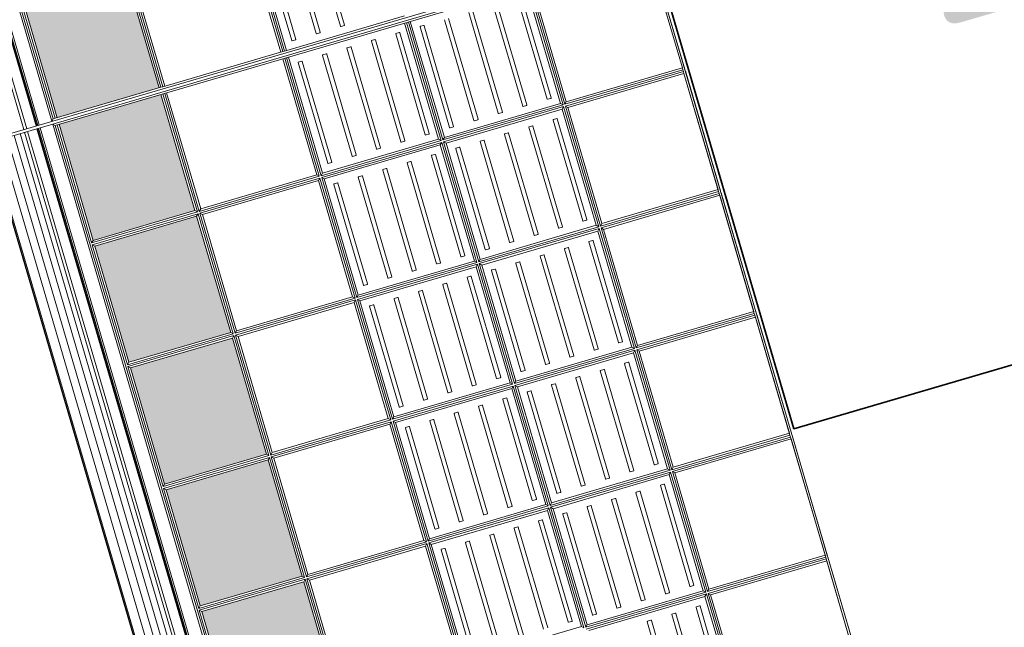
# Model space of a CAD drawing. Header units: metres. Extents: x 228628 to 230733, y 593242 to 595543.
# Tile 64 of 71: x 229975.75 to 229978.07, y 594255.35 to 594256.79. Entities that reach past the tile are written whole.
import ezdxf
from ezdxf.enums import TextEntityAlignment as Align

# ---------------------------------------------------------------- set-up
doc = ezdxf.new("R2010")
doc.units = ezdxf.units.M
doc.layers.add('N-WE-BC-BETONVORM-G', color=50, linetype='Continuous', lineweight=25)
doc.layers.add('N-WE-VH-VERHARDING_ASFALT-G', color=210, linetype='Continuous', lineweight=35)
doc.styles.add('NLCS-ISO', font='NLCS-ISO.ttf')
pattern_1 = [(0, (-55166.677, -44255.552), (7.9375, 15.875), [0, -15.875])]

# ---------------------------------------------------------------- blocks, each defined once
blk = doc.blocks.new('_BLOCK_LEIDON_GX-18_MIDDENELEMENT_MARKERINGSTEGEL_300x60')
at = {"lineweight": 5}
h = blk.add_hatch(dxfattribs=at)
h.set_pattern_fill('DOTS', color=256, scale=10, style=0)
h.set_pattern_definition(pattern_1)
h.paths.add_polyline_path([(-907, 421.7), (-1193, 421.7), (-1193, 170.7), (-907, 170.7)])
h.paths.add_polyline_path([(-307, 170.7), (-307, 421.7), (-593, 421.7), (-593, 170.7)])
h.paths.add_polyline_path([(293, 170.7), (293, 421.7), (7, 421.7), (7, 170.7)])
h.paths.add_polyline_path([(893, 170.7), (893, 421.7), (607, 421.7), (607, 170.7)])
h.paths.add_polyline_path([(1207, 170.7), (1493, 170.7), (1493, 421.7), (1207, 421.7)])
for p, q in [((1497.8, 1626.5), (1497.8, 0)), ((1493, 1026.5), (1493, 731)), ((1473.9, 884.2), (1225.9, 884.2)), ((1473.9, 884.2), (1225.9, 884.2)), ((1225.9, 874.2), (1473.9, 874.2)), ((1225.9, 874.2), (1473.9, 874.2)), ((1474.9, 875.2), (1474.9, 883.2)), ((1474.9, 875.2), (1474.9, 883.2)), ((1473.9, 824.2), (1225.9, 824.2)), ((1473.9, 824.2), (1225.9, 824.2)), ((1474.9, 815.2), (1474.9, 823.2)), ((1474.9, 815.2), (1474.9, 823.2)), ((1225.9, 814.2), (1473.9, 814.2)), ((1225.9, 814.2), (1473.9, 814.2)), ((1473.9, 764.2), (1225.9, 764.2)), ((1473.9, 764.2), (1225.9, 764.2)), ((1225.9, 754.2), (1473.9, 754.2)), ((1225.9, 754.2), (1473.9, 754.2)), ((1474.9, 755.2), (1474.9, 763.2)), ((1474.9, 755.2), (1474.9, 763.2)), ((1493, 731), (1202.2, 731)), ((1493, 726.5), (1202.2, 726.5)), ((1493, 735.7), (1207, 735.7)), ((1493, 721.7), (1207, 721.7)), ((1493, 731), (1493, 726.5)), ((1493, 726.5), (1493, 431)), ((1493, 431), (1202.2, 431)), ((1493, 426.5), (1202.2, 426.5)), ((1493, 435.7), (1207, 435.7)), ((1493, 421.7), (1207, 421.7)), ((1493, 426.5), (1493, 431)), ((1493, 426.5), (1493, 165.9)), ((1493, 165.9), (1202.2, 165.9)), ((1493, 170.7), (1207, 170.7)), ((1493, 161.4), (1493, 165.9)), ((1497.8, 156.7), (-1497.8, 156.7)), ((1493, 161.4), (-1493, 161.4)), ((1493, 161.4), (1497.8, 156.7)), ((1497.8, 125.5), (-1497.8, 125.5))]:
    blk.add_line(p, q, dxfattribs=at)
at = {"color": 254, "lineweight": 5}
for p, q in [((1497.8, 121.5), (-1497.8, 121.5)), ((1497.8, 119.1), (-1497.8, 119.1)), ((1497.8, 117.6), (-1497.8, 117.6)), ((1497.8, 94.5), (-1497.8, 94.5)), ((1497.8, 87.4), (-1497.8, 87.4))]:
    blk.add_line(p, q, dxfattribs=at)
at = {"lineweight": 5}
for centre, start, end in [((1473.9, 883.2), 0, 90), ((1473.9, 875.2), 270, 0), ((1473.9, 823.2), 0, 90), ((1473.9, 815.2), 270, 0), ((1473.9, 763.2), 0, 90), ((1473.9, 755.2), 270, 0)]:
    blk.add_arc(centre, 1, start, end, dxfattribs=at)
blk = doc.blocks.new('_BLOCK_LEICON_GX-18_MIDDENELEMENT_300x60')
at = {"lineweight": 5}
h = blk.add_hatch(color=7, dxfattribs=at)
h.paths.add_polyline_path([(-1207, 421.7), (-1493, 421.7), (-1493, 170.7), (-1207, 170.7)])
h.paths.add_polyline_path([(-893, 421.7), (-893, 170.7), (-607, 170.7), (-607, 421.7)])
h.paths.add_polyline_path([(-7, 421.7), (-293, 421.7), (-293, 170.7), (-7, 170.7)])
h.paths.add_polyline_path([(593, 170.7), (593, 421.7), (307, 421.7), (307, 170.7)])
h.paths.add_polyline_path([(907, 170.7), (1193, 170.7), (1193, 421.7), (907, 421.7)])
h = blk.add_hatch(dxfattribs=at)
h.set_pattern_fill('DOTS', color=256, scale=10, style=0)
h.set_pattern_definition([(0, (-55466.677, -44255.552), (7.9375, 15.875), [0, -15.875])])
h.paths.add_polyline_path([(-1207, 421.7), (-1493, 421.7), (-1493, 170.7), (-1207, 170.7)])
h.paths.add_polyline_path([(-607, 170.7), (-607, 421.7), (-893, 421.7), (-893, 170.7)])
h.paths.add_polyline_path([(-7, 170.7), (-7, 421.7), (-293, 421.7), (-293, 170.7)])
h.paths.add_polyline_path([(593, 170.7), (593, 421.7), (307, 421.7), (307, 170.7)])
h.paths.add_polyline_path([(907, 170.7), (1193, 170.7), (1193, 421.7), (907, 421.7)])
h = blk.add_hatch(dxfattribs=at)
h.set_pattern_fill('DOTS', color=256, scale=10, style=0)
h.set_pattern_definition(pattern_1)
h.paths.add_polyline_path([(-907, 421.7), (-1193, 421.7), (-1193, 170.7), (-907, 170.7)])
h.paths.add_polyline_path([(-307, 170.7), (-307, 421.7), (-593, 421.7), (-593, 170.7)])
h.paths.add_polyline_path([(293, 170.7), (293, 421.7), (7, 421.7), (7, 170.7)])
h.paths.add_polyline_path([(893, 170.7), (893, 421.7), (607, 421.7), (607, 170.7)])
h.paths.add_polyline_path([(1207, 170.7), (1493, 170.7), (1493, 421.7), (1207, 421.7)])
for p, q in [((1497.8, 1626.5), (-1497.8, 1626.5)), ((-1497.8, 1626.5), (-1497.8, 0)), ((-1202.3, 1626.5), (-1493, 1626.5)), ((-1202.3, 1626.5), (-1493, 1626.5)), ((-1207, 1621.7), (-1493, 1621.7)), ((-1493, 1621.7), (-1493, 161.4)), ((-1207, 1621.7), (-1493, 1621.7)), ((-1207, 1621.7), (-1493, 1621.7)), ((-1207, 1621.7), (-1202.3, 1621.7)), ((-1207, 1621.7), (-1207, 1335.7)), ((-1202.3, 1621.7), (-1197.8, 1621.7)), ((-1202.3, 1621.7), (-1202.3, 1331)), ((-1197.8, 1621.7), (-1193, 1621.7)), ((-1197.8, 1621.7), (-1197.8, 1331)), ((-902.2, 1626.5), (-1197.8, 1626.5)), ((-902.2, 1626.5), (-1197.8, 1626.5)), ((-902.2, 1621.7), (-1193, 1621.7)), ((-1193, 1621.7), (-1193, 1335.7)), ((-907, 1621.7), (-1193, 1621.7)), ((-907, 1621.7), (-1193, 1621.7)), ((-907, 1621.7), (-907, 1335.7)), ((-902.2, 1621.7), (-897.8, 1621.7)), ((-902.2, 1621.7), (-902.2, 1331)), ((-602.3, 1626.5), (-897.8, 1626.5)), ((-602.3, 1626.5), (-897.8, 1626.5)), ((-602.3, 1621.7), (-897.8, 1621.7)), ((-897.8, 1621.7), (-897.8, 1331)), ((-893, 1621.7), (-893, 1335.7)), ((-607, 1621.7), (-893, 1621.7)), ((-607, 1621.7), (-893, 1621.7)), ((-607, 1621.7), (-607, 1335.7)), ((-602.3, 1621.7), (-597.8, 1621.7)), ((-602.3, 1621.7), (-602.3, 1331)), ((-302.3, 1626.5), (-597.8, 1626.5)), ((-302.3, 1626.5), (-597.8, 1626.5)), ((-302.3, 1621.7), (-597.8, 1621.7)), ((-597.8, 1621.7), (-597.8, 1331)), ((-593, 1621.7), (-593, 1335.7)), ((-307, 1621.7), (-593, 1621.7)), ((-307, 1621.7), (-593, 1621.7)), ((-307, 1621.7), (-307, 1335.7)), ((-302.3, 1621.7), (-297.8, 1621.7)), ((-302.3, 1621.7), (-302.3, 1331)), ((-2.2, 1626.5), (-297.8, 1626.5)), ((-2.2, 1626.5), (-297.8, 1626.5)), ((-2.2, 1621.7), (-297.8, 1621.7)), ((-297.8, 1621.7), (-297.8, 1331)), ((-293, 1621.7), (-293, 1335.7)), ((-7, 1621.7), (-293, 1621.7)), ((-7, 1621.7), (-293, 1621.7)), ((-7, 1621.7), (-7, 1335.7)), ((-2.2, 1621.7), (2.2, 1621.7)), ((-2.2, 1621.7), (-2.2, 1331)), ((297.8, 1626.5), (2.2, 1626.5)), ((297.8, 1626.5), (2.2, 1626.5)), ((297.8, 1621.7), (2.2, 1621.7)), ((2.2, 1621.7), (2.2, 1331)), ((7, 1621.7), (7, 1335.7)), ((293, 1621.7), (7, 1621.7)), ((293, 1621.7), (7, 1621.7)), ((-1207, 1335.7), (-1493, 1335.7)), ((-1202.3, 1331), (-1493, 1331)), ((-1202.3, 1326.5), (-1493, 1326.5)), ((-1207, 1335.7), (-1202.3, 1331)), ((-1207, 1335.7), (-1202.3, 1331)), ((-1207, 1321.7), (-1202.3, 1326.5)), ((-1202.3, 1326.5), (-1202.3, 1031)), ((-1197.8, 1331), (-1193, 1335.7)), ((-1197.8, 1331), (-1193, 1335.7)), ((-902.2, 1331), (-1197.8, 1331)), ((-902.2, 1326.5), (-1197.8, 1326.5)), ((-1197.8, 1326.5), (-1197.8, 1031)), ((-1193, 1321.7), (-1197.8, 1326.5)), ((-907, 1335.7), (-1193, 1335.7)), ((-907, 1335.7), (-902.2, 1331)), ((-907, 1335.7), (-902.2, 1331)), ((-907, 1321.7), (-902.2, 1326.5)), ((-902.2, 1326.5), (-902.2, 1031)), ((-897.8, 1331), (-893, 1335.7)), ((-897.8, 1331), (-893, 1335.7)), ((-602.3, 1331), (-897.8, 1331)), ((-602.3, 1326.5), (-897.8, 1326.5)), ((-897.8, 1326.5), (-897.8, 1031)), ((-893, 1321.7), (-897.8, 1326.5)), ((-607, 1335.7), (-893, 1335.7)), ((-607, 1335.7), (-602.3, 1331)), ((-607, 1335.7), (-602.3, 1331)), ((-607, 1321.7), (-602.3, 1326.5)), ((-602.3, 1326.5), (-602.3, 1031)), ((-597.8, 1331), (-593, 1335.7)), ((-597.8, 1331), (-593, 1335.7)), ((-302.3, 1331), (-597.8, 1331)), ((-302.3, 1326.5), (-597.8, 1326.5)), ((-597.8, 1326.5), (-597.8, 1031)), ((-593, 1321.7), (-597.8, 1326.5)), ((-307, 1335.7), (-593, 1335.7)), ((-307, 1335.7), (-302.3, 1331)), ((-307, 1335.7), (-302.3, 1331)), ((-307, 1321.7), (-302.3, 1326.5)), ((-302.3, 1326.5), (-302.3, 1031)), ((-297.8, 1331), (-293, 1335.7)), ((-297.8, 1331), (-293, 1335.7)), ((-2.2, 1331), (-297.8, 1331)), ((-2.2, 1326.5), (-297.8, 1326.5)), ((-297.8, 1326.5), (-297.8, 1031)), ((-293, 1321.7), (-297.8, 1326.5)), ((-7, 1335.7), (-293, 1335.7)), ((-7, 1335.7), (-2.2, 1331)), ((-7, 1335.7), (-2.2, 1331)), ((-7, 1321.7), (-2.2, 1326.5)), ((-2.2, 1326.5), (-2.2, 1031)), ((2.2, 1331), (7, 1335.7)), ((2.2, 1331), (7, 1335.7)), ((297.8, 1331), (2.2, 1331)), ((297.8, 1326.5), (2.2, 1326.5)), ((2.2, 1326.5), (2.2, 1031)), ((7, 1321.7), (2.2, 1326.5)), ((293, 1335.7), (7, 1335.7)), ((-1207, 1321.7), (-1493, 1321.7)), ((-1226.1, 1304.2), (-1474.1, 1304.2)), ((-1225.1, 1295.2), (-1225.1, 1303.2)), ((-1207, 1321.7), (-1207, 1035.7)), ((-907, 1321.7), (-1193, 1321.7)), ((-1193, 1321.7), (-1193, 1035.7)), ((-1175.1, 1303.2), (-1175.1, 1295.2)), ((-926.1, 1304.2), (-1174.1, 1304.2)), ((-925.1, 1295.2), (-925.1, 1303.2)), ((-907, 1321.7), (-907, 1035.7)), ((-607, 1321.7), (-893, 1321.7)), ((-893, 1321.7), (-893, 1035.7)), ((-875.1, 1303.2), (-875.1, 1295.2)), ((-626.1, 1304.2), (-874.1, 1304.2)), ((-625.1, 1295.2), (-625.1, 1303.2)), ((-607, 1321.7), (-607, 1035.7)), ((-307, 1321.7), (-593, 1321.7)), ((-593, 1321.7), (-593, 1035.7)), ((-575.1, 1303.2), (-575.1, 1295.2)), ((-326.1, 1304.2), (-574.1, 1304.2)), ((-325.1, 1295.2), (-325.1, 1303.2)), ((-307, 1321.7), (-307, 1035.7)), ((-7, 1321.7), (-293, 1321.7)), ((-293, 1321.7), (-293, 1035.7)), ((-275.1, 1303.2), (-275.1, 1295.2)), ((-26.1, 1304.2), (-274.1, 1304.2)), ((-25.1, 1295.2), (-25.1, 1303.2)), ((-7, 1321.7), (-7, 1035.7)), ((293, 1321.7), (7, 1321.7)), ((7, 1321.7), (7, 1035.7)), ((24.9, 1303.2), (24.9, 1295.2)), ((273.9, 1304.2), (25.9, 1304.2)), ((-1474.1, 1294.2), (-1226.1, 1294.2)), ((-1174.1, 1294.2), (-926.1, 1294.2)), ((-874.1, 1294.2), (-626.1, 1294.2)), ((-574.1, 1294.2), (-326.1, 1294.2)), ((-274.1, 1294.2), (-26.1, 1294.2)), ((25.9, 1294.2), (273.9, 1294.2)), ((-1226.1, 1244.2), (-1474.1, 1244.2)), ((-1226.1, 1244.2), (-1474.1, 1244.2)), ((-1474.1, 1234.2), (-1226.1, 1234.2)), ((-1474.1, 1234.2), (-1226.1, 1234.2)), ((-1225.1, 1235.2), (-1225.1, 1243.2)), ((-1225.1, 1235.2), (-1225.1, 1243.2)), ((-1175.1, 1243.2), (-1175.1, 1235.2)), ((-1175.1, 1243.2), (-1175.1, 1235.2)), ((-926.1, 1244.2), (-1174.1, 1244.2)), ((-926.1, 1244.2), (-1174.1, 1244.2)), ((-1174.1, 1234.2), (-926.1, 1234.2)), ((-1174.1, 1234.2), (-926.1, 1234.2)), ((-925.1, 1235.2), (-925.1, 1243.2)), ((-925.1, 1235.2), (-925.1, 1243.2)), ((-875.1, 1243.2), (-875.1, 1235.2)), ((-875.1, 1243.2), (-875.1, 1235.2)), ((-626.1, 1244.2), (-874.1, 1244.2)), ((-626.1, 1244.2), (-874.1, 1244.2)), ((-874.1, 1234.2), (-626.1, 1234.2)), ((-874.1, 1234.2), (-626.1, 1234.2)), ((-625.1, 1235.2), (-625.1, 1243.2)), ((-625.1, 1235.2), (-625.1, 1243.2)), ((-575.1, 1243.2), (-575.1, 1235.2)), ((-575.1, 1243.2), (-575.1, 1235.2)), ((-326.1, 1244.2), (-574.1, 1244.2)), ((-326.1, 1244.2), (-574.1, 1244.2)), ((-574.1, 1234.2), (-326.1, 1234.2)), ((-574.1, 1234.2), (-326.1, 1234.2)), ((-325.1, 1235.2), (-325.1, 1243.2)), ((-325.1, 1235.2), (-325.1, 1243.2)), ((-275.1, 1243.2), (-275.1, 1235.2)), ((-275.1, 1243.2), (-275.1, 1235.2)), ((-26.1, 1244.2), (-274.1, 1244.2)), ((-26.1, 1244.2), (-274.1, 1244.2)), ((-274.1, 1234.2), (-26.1, 1234.2)), ((-274.1, 1234.2), (-26.1, 1234.2)), ((-25.1, 1235.2), (-25.1, 1243.2)), ((-25.1, 1235.2), (-25.1, 1243.2)), ((24.9, 1243.2), (24.9, 1235.2)), ((24.9, 1243.2), (24.9, 1235.2)), ((273.9, 1244.2), (25.9, 1244.2)), ((273.9, 1244.2), (25.9, 1244.2)), ((25.9, 1234.2), (273.9, 1234.2)), ((25.9, 1234.2), (273.9, 1234.2)), ((-1226.1, 1184.2), (-1474.1, 1184.2)), ((-1226.1, 1184.2), (-1474.1, 1184.2)), ((-1474.1, 1174.2), (-1226.1, 1174.2)), ((-1474.1, 1174.2), (-1226.1, 1174.2)), ((-1225.1, 1175.2), (-1225.1, 1183.2)), ((-1225.1, 1175.2), (-1225.1, 1183.2)), ((-1175.1, 1183.2), (-1175.1, 1175.2)), ((-1175.1, 1183.2), (-1175.1, 1175.2)), ((-926.1, 1184.2), (-1174.1, 1184.2)), ((-926.1, 1184.2), (-1174.1, 1184.2)), ((-1174.1, 1174.2), (-926.1, 1174.2)), ((-1174.1, 1174.2), (-926.1, 1174.2)), ((-925.1, 1175.2), (-925.1, 1183.2)), ((-925.1, 1175.2), (-925.1, 1183.2)), ((-875.1, 1183.2), (-875.1, 1175.2)), ((-875.1, 1183.2), (-875.1, 1175.2)), ((-626.1, 1184.2), (-874.1, 1184.2)), ((-626.1, 1184.2), (-874.1, 1184.2)), ((-874.1, 1174.2), (-626.1, 1174.2)), ((-874.1, 1174.2), (-626.1, 1174.2)), ((-625.1, 1175.2), (-625.1, 1183.2)), ((-625.1, 1175.2), (-625.1, 1183.2)), ((-575.1, 1183.2), (-575.1, 1175.2)), ((-575.1, 1183.2), (-575.1, 1175.2)), ((-326.1, 1184.2), (-574.1, 1184.2)), ((-326.1, 1184.2), (-574.1, 1184.2)), ((-574.1, 1174.2), (-326.1, 1174.2)), ((-574.1, 1174.2), (-326.1, 1174.2)), ((-325.1, 1175.2), (-325.1, 1183.2)), ((-325.1, 1175.2), (-325.1, 1183.2)), ((-275.1, 1183.2), (-275.1, 1175.2)), ((-275.1, 1183.2), (-275.1, 1175.2)), ((-26.1, 1184.2), (-274.1, 1184.2)), ((-26.1, 1184.2), (-274.1, 1184.2)), ((-274.1, 1174.2), (-26.1, 1174.2)), ((-274.1, 1174.2), (-26.1, 1174.2)), ((-25.1, 1175.2), (-25.1, 1183.2)), ((-25.1, 1175.2), (-25.1, 1183.2)), ((24.9, 1183.2), (24.9, 1175.2)), ((24.9, 1183.2), (24.9, 1175.2)), ((273.9, 1184.2), (25.9, 1184.2)), ((273.9, 1184.2), (25.9, 1184.2)), ((25.9, 1174.2), (273.9, 1174.2)), ((25.9, 1174.2), (273.9, 1174.2)), ((-1226.1, 1124.2), (-1474.1, 1124.2)), ((-1226.1, 1124.2), (-1474.1, 1124.2)), ((-1225.1, 1115.2), (-1225.1, 1123.2)), ((-1225.1, 1115.2), (-1225.1, 1123.2)), ((-1175.1, 1123.2), (-1175.1, 1115.2)), ((-1175.1, 1123.2), (-1175.1, 1115.2)), ((-926.1, 1124.2), (-1174.1, 1124.2)), ((-926.1, 1124.2), (-1174.1, 1124.2)), ((-925.1, 1115.2), (-925.1, 1123.2)), ((-925.1, 1115.2), (-925.1, 1123.2)), ((-875.1, 1123.2), (-875.1, 1115.2)), ((-875.1, 1123.2), (-875.1, 1115.2)), ((-626.1, 1124.2), (-874.1, 1124.2)), ((-626.1, 1124.2), (-874.1, 1124.2)), ((-625.1, 1115.2), (-625.1, 1123.2)), ((-625.1, 1115.2), (-625.1, 1123.2)), ((-575.1, 1123.2), (-575.1, 1115.2)), ((-575.1, 1123.2), (-575.1, 1115.2)), ((-326.1, 1124.2), (-574.1, 1124.2)), ((-326.1, 1124.2), (-574.1, 1124.2)), ((-325.1, 1115.2), (-325.1, 1123.2)), ((-325.1, 1115.2), (-325.1, 1123.2)), ((-275.1, 1123.2), (-275.1, 1115.2)), ((-275.1, 1123.2), (-275.1, 1115.2)), ((-26.1, 1124.2), (-274.1, 1124.2)), ((-26.1, 1124.2), (-274.1, 1124.2)), ((-25.1, 1115.2), (-25.1, 1123.2)), ((-25.1, 1115.2), (-25.1, 1123.2)), ((-1474.1, 1114.2), (-1226.1, 1114.2)), ((-1474.1, 1114.2), (-1226.1, 1114.2)), ((-1174.1, 1114.2), (-926.1, 1114.2)), ((-1174.1, 1114.2), (-926.1, 1114.2)), ((-874.1, 1114.2), (-626.1, 1114.2)), ((-874.1, 1114.2), (-626.1, 1114.2)), ((-574.1, 1114.2), (-326.1, 1114.2)), ((-574.1, 1114.2), (-326.1, 1114.2)), ((-274.1, 1114.2), (-26.1, 1114.2)), ((-274.1, 1114.2), (-26.1, 1114.2)), ((-1475.1, 1063.2), (-1475.1, 1055.2)), ((-1475.1, 1063.2), (-1475.1, 1055.2)), ((-1226.1, 1064.2), (-1474.1, 1064.2)), ((-1226.1, 1064.2), (-1474.1, 1064.2)), ((-1474.1, 1054.2), (-1226.1, 1054.2)), ((-1474.1, 1054.2), (-1226.1, 1054.2)), ((-1225.1, 1055.2), (-1225.1, 1063.2)), ((-1225.1, 1055.2), (-1225.1, 1063.2)), ((-1175.1, 1063.2), (-1175.1, 1055.2)), ((-1175.1, 1063.2), (-1175.1, 1055.2)), ((-926.1, 1064.2), (-1174.1, 1064.2)), ((-926.1, 1064.2), (-1174.1, 1064.2)), ((-1174.1, 1054.2), (-926.1, 1054.2)), ((-1174.1, 1054.2), (-926.1, 1054.2)), ((-925.1, 1055.2), (-925.1, 1063.2)), ((-925.1, 1055.2), (-925.1, 1063.2)), ((-875.1, 1063.2), (-875.1, 1055.2)), ((-875.1, 1063.2), (-875.1, 1055.2)), ((-626.1, 1064.2), (-874.1, 1064.2)), ((-626.1, 1064.2), (-874.1, 1064.2)), ((-874.1, 1054.2), (-626.1, 1054.2)), ((-874.1, 1054.2), (-626.1, 1054.2)), ((-625.1, 1055.2), (-625.1, 1063.2)), ((-625.1, 1055.2), (-625.1, 1063.2)), ((-575.1, 1063.2), (-575.1, 1055.2)), ((-575.1, 1063.2), (-575.1, 1055.2)), ((-326.1, 1064.2), (-574.1, 1064.2)), ((-326.1, 1064.2), (-574.1, 1064.2)), ((-574.1, 1054.2), (-326.1, 1054.2)), ((-574.1, 1054.2), (-326.1, 1054.2)), ((-325.1, 1055.2), (-325.1, 1063.2)), ((-325.1, 1055.2), (-325.1, 1063.2)), ((-275.1, 1063.2), (-275.1, 1055.2)), ((-275.1, 1063.2), (-275.1, 1055.2)), ((-26.1, 1064.2), (-274.1, 1064.2)), ((-26.1, 1064.2), (-274.1, 1064.2)), ((-274.1, 1054.2), (-26.1, 1054.2)), ((-274.1, 1054.2), (-26.1, 1054.2)), ((-25.1, 1055.2), (-25.1, 1063.2)), ((-25.1, 1055.2), (-25.1, 1063.2)), ((-1207, 1035.7), (-1493, 1035.7)), ((-1202.3, 1031), (-1493, 1031)), ((-1202.3, 1026.5), (-1493, 1026.5)), ((-1207, 1035.7), (-1202.3, 1031)), ((-1207, 1021.7), (-1202.3, 1026.5)), ((-1202.3, 1026.5), (-1202.3, 731)), ((-1197.8, 1031), (-1193, 1035.7)), ((-902.2, 1031), (-1197.8, 1031)), ((-902.2, 1026.5), (-1197.8, 1026.5)), ((-1197.8, 1026.5), (-1197.8, 731)), ((-1193, 1021.7), (-1197.8, 1026.5)), ((-907, 1035.7), (-1193, 1035.7)), ((-907, 1035.7), (-902.2, 1031)), ((-907, 1021.7), (-902.2, 1026.5)), ((-902.2, 1026.5), (-902.2, 731)), ((-897.8, 1031), (-893, 1035.7)), ((-602.3, 1031), (-897.8, 1031)), ((-602.3, 1026.5), (-897.8, 1026.5)), ((-897.8, 1026.5), (-897.8, 731)), ((-893, 1021.7), (-897.8, 1026.5)), ((-607, 1035.7), (-893, 1035.7)), ((-607, 1035.7), (-602.3, 1031)), ((-607, 1021.7), (-602.3, 1026.5)), ((-602.3, 1026.5), (-602.3, 731)), ((-597.8, 1031), (-593, 1035.7)), ((-302.3, 1031), (-597.8, 1031)), ((-302.3, 1026.5), (-597.8, 1026.5)), ((-597.8, 1026.5), (-597.8, 731)), ((-593, 1021.7), (-597.8, 1026.5)), ((-307, 1035.7), (-593, 1035.7)), ((-307, 1035.7), (-302.3, 1031)), ((-307, 1021.7), (-302.3, 1026.5)), ((-302.3, 1026.5), (-302.3, 731)), ((-297.8, 1031), (-293, 1035.7)), ((-2.2, 1031), (-297.8, 1031)), ((-2.2, 1026.5), (-297.8, 1026.5)), ((-297.8, 1026.5), (-297.8, 731)), ((-293, 1021.7), (-297.8, 1026.5)), ((-7, 1035.7), (-293, 1035.7)), ((-7, 1035.7), (-2.2, 1031)), ((-7, 1021.7), (-2.2, 1026.5)), ((-1207, 1021.7), (-1493, 1021.7)), ((-1475.1, 1003.2), (-1475.1, 995.2)), ((-1226.1, 1004.2), (-1474.1, 1004.2)), ((-1225.1, 995.2), (-1225.1, 1003.2)), ((-1207, 1021.7), (-1207, 735.7)), ((-907, 1021.7), (-1193, 1021.7)), ((-1193, 1021.7), (-1193, 735.7)), ((-1175.1, 1003.2), (-1175.1, 995.2)), ((-926.1, 1004.2), (-1174.1, 1004.2)), ((-925.1, 995.2), (-925.1, 1003.2)), ((-907, 1021.7), (-907, 735.7)), ((-607, 1021.7), (-893, 1021.7)), ((-893, 1021.7), (-893, 735.7)), ((-875.1, 1003.2), (-875.1, 995.2)), ((-626.1, 1004.2), (-874.1, 1004.2)), ((-625.1, 995.2), (-625.1, 1003.2)), ((-607, 1021.7), (-607, 735.7)), ((-307, 1021.7), (-593, 1021.7)), ((-593, 1021.7), (-593, 735.7)), ((-575.1, 1003.2), (-575.1, 995.2)), ((-326.1, 1004.2), (-574.1, 1004.2)), ((-325.1, 995.2), (-325.1, 1003.2)), ((-307, 1021.7), (-307, 735.7)), ((-7, 1021.7), (-293, 1021.7)), ((-293, 1021.7), (-293, 735.7)), ((-275.1, 1003.2), (-275.1, 995.2)), ((-26.1, 1004.2), (-274.1, 1004.2)), ((-25.1, 995.2), (-25.1, 1003.2)), ((-7, 1021.7), (-7, 735.7)), ((-1474.1, 994.2), (-1226.1, 994.2)), ((-1174.1, 994.2), (-926.1, 994.2)), ((-874.1, 994.2), (-626.1, 994.2)), ((-574.1, 994.2), (-326.1, 994.2)), ((-274.1, 994.2), (-26.1, 994.2)), ((-1475.1, 943.2), (-1475.1, 935.2)), ((-1475.1, 943.2), (-1475.1, 935.2)), ((-1226.1, 944.2), (-1474.1, 944.2)), ((-1226.1, 944.2), (-1474.1, 944.2)), ((-1474.1, 934.2), (-1226.1, 934.2)), ((-1474.1, 934.2), (-1226.1, 934.2)), ((-1225.1, 935.2), (-1225.1, 943.2)), ((-1225.1, 935.2), (-1225.1, 943.2)), ((-1175.1, 943.2), (-1175.1, 935.2)), ((-1175.1, 943.2), (-1175.1, 935.2)), ((-926.1, 944.2), (-1174.1, 944.2)), ((-926.1, 944.2), (-1174.1, 944.2)), ((-1174.1, 934.2), (-926.1, 934.2)), ((-1174.1, 934.2), (-926.1, 934.2)), ((-925.1, 935.2), (-925.1, 943.2)), ((-925.1, 935.2), (-925.1, 943.2)), ((-875.1, 943.2), (-875.1, 935.2)), ((-875.1, 943.2), (-875.1, 935.2)), ((-626.1, 944.2), (-874.1, 944.2)), ((-626.1, 944.2), (-874.1, 944.2)), ((-874.1, 934.2), (-626.1, 934.2)), ((-874.1, 934.2), (-626.1, 934.2)), ((-625.1, 935.2), (-625.1, 943.2)), ((-625.1, 935.2), (-625.1, 943.2)), ((-575.1, 943.2), (-575.1, 935.2)), ((-575.1, 943.2), (-575.1, 935.2)), ((-326.1, 944.2), (-574.1, 944.2)), ((-326.1, 944.2), (-574.1, 944.2)), ((-574.1, 934.2), (-326.1, 934.2)), ((-574.1, 934.2), (-326.1, 934.2)), ((-325.1, 935.2), (-325.1, 943.2)), ((-325.1, 935.2), (-325.1, 943.2)), ((-275.1, 943.2), (-275.1, 935.2)), ((-275.1, 943.2), (-275.1, 935.2)), ((-26.1, 944.2), (-274.1, 944.2)), ((-26.1, 944.2), (-274.1, 944.2)), ((-274.1, 934.2), (-26.1, 934.2)), ((-274.1, 934.2), (-26.1, 934.2)), ((-1226.1, 884.2), (-1474.1, 884.2)), ((-1226.1, 884.2), (-1474.1, 884.2)), ((-926.1, 884.2), (-1174.1, 884.2)), ((-926.1, 884.2), (-1174.1, 884.2)), ((-626.1, 884.2), (-874.1, 884.2)), ((-626.1, 884.2), (-874.1, 884.2)), ((-326.1, 884.2), (-574.1, 884.2)), ((-326.1, 884.2), (-574.1, 884.2)), ((-26.1, 884.2), (-274.1, 884.2)), ((-26.1, 884.2), (-274.1, 884.2)), ((-1475.1, 883.2), (-1475.1, 875.2)), ((-1475.1, 883.2), (-1475.1, 875.2)), ((-1474.1, 874.2), (-1226.1, 874.2)), ((-1474.1, 874.2), (-1226.1, 874.2)), ((-1225.1, 875.2), (-1225.1, 883.2)), ((-1225.1, 875.2), (-1225.1, 883.2)), ((-1175.1, 883.2), (-1175.1, 875.2)), ((-1175.1, 883.2), (-1175.1, 875.2)), ((-1174.1, 874.2), (-926.1, 874.2)), ((-1174.1, 874.2), (-926.1, 874.2)), ((-925.1, 875.2), (-925.1, 883.2)), ((-925.1, 875.2), (-925.1, 883.2)), ((-875.1, 883.2), (-875.1, 875.2)), ((-875.1, 883.2), (-875.1, 875.2)), ((-874.1, 874.2), (-626.1, 874.2)), ((-874.1, 874.2), (-626.1, 874.2)), ((-625.1, 875.2), (-625.1, 883.2)), ((-625.1, 875.2), (-625.1, 883.2)), ((-575.1, 883.2), (-575.1, 875.2)), ((-575.1, 883.2), (-575.1, 875.2)), ((-574.1, 874.2), (-326.1, 874.2)), ((-574.1, 874.2), (-326.1, 874.2)), ((-325.1, 875.2), (-325.1, 883.2)), ((-325.1, 875.2), (-325.1, 883.2)), ((-275.1, 883.2), (-275.1, 875.2)), ((-275.1, 883.2), (-275.1, 875.2)), ((-274.1, 874.2), (-26.1, 874.2)), ((-274.1, 874.2), (-26.1, 874.2)), ((-1475.1, 823.2), (-1475.1, 815.2)), ((-1475.1, 823.2), (-1475.1, 815.2)), ((-1226.1, 824.2), (-1474.1, 824.2)), ((-1226.1, 824.2), (-1474.1, 824.2)), ((-1225.1, 815.2), (-1225.1, 823.2)), ((-1225.1, 815.2), (-1225.1, 823.2)), ((-1175.1, 823.2), (-1175.1, 815.2)), ((-1175.1, 823.2), (-1175.1, 815.2)), ((-926.1, 824.2), (-1174.1, 824.2)), ((-926.1, 824.2), (-1174.1, 824.2)), ((-925.1, 815.2), (-925.1, 823.2)), ((-925.1, 815.2), (-925.1, 823.2)), ((-875.1, 823.2), (-875.1, 815.2)), ((-875.1, 823.2), (-875.1, 815.2)), ((-626.1, 824.2), (-874.1, 824.2)), ((-626.1, 824.2), (-874.1, 824.2)), ((-625.1, 815.2), (-625.1, 823.2)), ((-625.1, 815.2), (-625.1, 823.2)), ((-575.1, 823.2), (-575.1, 815.2)), ((-575.1, 823.2), (-575.1, 815.2)), ((-326.1, 824.2), (-574.1, 824.2)), ((-326.1, 824.2), (-574.1, 824.2)), ((-325.1, 815.2), (-325.1, 823.2)), ((-325.1, 815.2), (-325.1, 823.2)), ((-275.1, 823.2), (-275.1, 815.2)), ((-275.1, 823.2), (-275.1, 815.2)), ((-26.1, 824.2), (-274.1, 824.2)), ((-26.1, 824.2), (-274.1, 824.2)), ((-1474.1, 814.2), (-1226.1, 814.2)), ((-1474.1, 814.2), (-1226.1, 814.2)), ((-1174.1, 814.2), (-926.1, 814.2)), ((-1174.1, 814.2), (-926.1, 814.2)), ((-874.1, 814.2), (-626.1, 814.2)), ((-874.1, 814.2), (-626.1, 814.2)), ((-574.1, 814.2), (-326.1, 814.2)), ((-574.1, 814.2), (-326.1, 814.2)), ((-274.1, 814.2), (-26.1, 814.2)), ((-274.1, 814.2), (-26.1, 814.2)), ((-1475.1, 763.2), (-1475.1, 755.2)), ((-1475.1, 763.2), (-1475.1, 755.2)), ((-1226.1, 764.2), (-1474.1, 764.2)), ((-1226.1, 764.2), (-1474.1, 764.2)), ((-1474.1, 754.2), (-1226.1, 754.2)), ((-1474.1, 754.2), (-1226.1, 754.2)), ((-1225.1, 755.2), (-1225.1, 763.2)), ((-1225.1, 755.2), (-1225.1, 763.2)), ((-1175.1, 763.2), (-1175.1, 755.2)), ((-1175.1, 763.2), (-1175.1, 755.2)), ((-926.1, 764.2), (-1174.1, 764.2)), ((-926.1, 764.2), (-1174.1, 764.2)), ((-1174.1, 754.2), (-926.1, 754.2)), ((-1174.1, 754.2), (-926.1, 754.2)), ((-925.1, 755.2), (-925.1, 763.2)), ((-925.1, 755.2), (-925.1, 763.2)), ((-875.1, 763.2), (-875.1, 755.2)), ((-875.1, 763.2), (-875.1, 755.2)), ((-626.1, 764.2), (-874.1, 764.2)), ((-626.1, 764.2), (-874.1, 764.2)), ((-874.1, 754.2), (-626.1, 754.2)), ((-874.1, 754.2), (-626.1, 754.2)), ((-625.1, 755.2), (-625.1, 763.2)), ((-625.1, 755.2), (-625.1, 763.2)), ((-575.1, 763.2), (-575.1, 755.2)), ((-575.1, 763.2), (-575.1, 755.2)), ((-326.1, 764.2), (-574.1, 764.2)), ((-326.1, 764.2), (-574.1, 764.2)), ((-574.1, 754.2), (-326.1, 754.2)), ((-574.1, 754.2), (-326.1, 754.2)), ((-325.1, 755.2), (-325.1, 763.2)), ((-325.1, 755.2), (-325.1, 763.2)), ((-275.1, 763.2), (-275.1, 755.2)), ((-275.1, 763.2), (-275.1, 755.2)), ((-26.1, 764.2), (-274.1, 764.2)), ((-26.1, 764.2), (-274.1, 764.2)), ((-274.1, 754.2), (-26.1, 754.2)), ((-274.1, 754.2), (-26.1, 754.2)), ((-1207, 735.7), (-1493, 735.7)), ((-1202.3, 731), (-1493, 731)), ((-1202.3, 726.5), (-1493, 726.5)), ((-1207, 721.7), (-1493, 721.7)), ((-1207, 735.7), (-1202.3, 731)), ((-1207, 721.7), (-1202.3, 726.5)), ((-1207, 721.7), (-1207, 435.7)), ((-1202.3, 726.5), (-1202.3, 431)), ((-1197.8, 731), (-1193, 735.7)), ((-902.2, 731), (-1197.8, 731)), ((-902.2, 726.5), (-1197.8, 726.5)), ((-1197.8, 726.5), (-1197.8, 431)), ((-1193, 721.7), (-1197.8, 726.5)), ((-907, 735.7), (-1193, 735.7)), ((-907, 721.7), (-1193, 721.7)), ((-1193, 721.7), (-1193, 435.7)), ((-907, 735.7), (-902.2, 731)), ((-907, 721.7), (-902.2, 726.5)), ((-907, 721.7), (-907, 435.7)), ((-902.2, 726.5), (-902.2, 431)), ((-897.8, 731), (-893, 735.7)), ((-602.3, 731), (-897.8, 731)), ((-602.3, 726.5), (-897.8, 726.5)), ((-897.8, 726.5), (-897.8, 431)), ((-893, 721.7), (-897.8, 726.5)), ((-607, 735.7), (-893, 735.7)), ((-607, 721.7), (-893, 721.7)), ((-893, 721.7), (-893, 435.7)), ((-607, 735.7), (-602.3, 731)), ((-607, 721.7), (-602.3, 726.5)), ((-607, 721.7), (-607, 435.7)), ((-602.3, 726.5), (-602.3, 431)), ((-597.8, 731), (-593, 735.7)), ((-302.3, 731), (-597.8, 731)), ((-302.3, 726.5), (-597.8, 726.5)), ((-597.8, 726.5), (-597.8, 431)), ((-593, 721.7), (-597.8, 726.5)), ((-307, 735.7), (-593, 735.7)), ((-307, 721.7), (-593, 721.7)), ((-593, 721.7), (-593, 435.7)), ((-307, 735.7), (-302.3, 731)), ((-307, 721.7), (-302.3, 726.5)), ((-307, 721.7), (-307, 435.7)), ((-302.3, 726.5), (-302.3, 431)), ((-297.8, 731), (-293, 735.7)), ((-2.2, 731), (-297.8, 731)), ((-2.2, 726.5), (-297.8, 726.5)), ((-297.8, 726.5), (-297.8, 431)), ((-293, 721.7), (-297.8, 726.5)), ((-7, 735.7), (-293, 735.7)), ((-7, 721.7), (-293, 721.7)), ((-293, 721.7), (-293, 435.7)), ((-1207, 435.7), (-1493, 435.7)), ((-1202.3, 431), (-1493, 431)), ((-1202.3, 426.5), (-1493, 426.5)), ((-1207, 421.7), (-1493, 421.7)), ((-1207, 435.7), (-1202.3, 431)), ((-1207, 421.7), (-1202.3, 426.5)), ((-1207, 421.7), (-1207, 170.7)), ((-1202.3, 426.5), (-1202.3, 165.9)), ((-1197.8, 431), (-1193, 435.7)), ((-902.2, 431), (-1197.8, 431)), ((-902.2, 426.5), (-1197.8, 426.5)), ((-1197.8, 426.5), (-1197.8, 165.9)), ((-1193, 421.7), (-1197.8, 426.5)), ((-907, 435.7), (-1193, 435.7)), ((-907, 421.7), (-1193, 421.7)), ((-1193, 421.7), (-1193, 170.7)), ((-907, 435.7), (-902.2, 431)), ((-907, 421.7), (-902.2, 426.5)), ((-907, 421.7), (-907, 170.7)), ((-902.2, 426.5), (-902.2, 165.9)), ((-897.8, 431), (-893, 435.7)), ((-602.3, 431), (-897.8, 431)), ((-602.3, 426.5), (-897.8, 426.5)), ((-897.8, 426.5), (-897.8, 165.9)), ((-893, 421.7), (-897.8, 426.5)), ((-607, 435.7), (-893, 435.7)), ((-607, 421.7), (-893, 421.7)), ((-893, 421.7), (-893, 170.7)), ((-607, 435.7), (-602.3, 431)), ((-607, 421.7), (-602.3, 426.5)), ((-607, 421.7), (-607, 170.7)), ((-602.3, 426.5), (-602.3, 165.9)), ((-597.8, 431), (-593, 435.7)), ((-302.3, 431), (-597.8, 431)), ((-302.3, 426.5), (-597.8, 426.5)), ((-597.8, 426.5), (-597.8, 165.9)), ((-593, 421.7), (-597.8, 426.5)), ((-307, 435.7), (-593, 435.7)), ((-307, 421.7), (-593, 421.7)), ((-593, 421.7), (-593, 170.7)), ((-307, 435.7), (-302.3, 431)), ((-307, 421.7), (-302.3, 426.5)), ((-307, 421.7), (-307, 170.7)), ((-302.3, 426.5), (-302.3, 165.9)), ((-297.8, 431), (-293, 435.7)), ((-2.2, 431), (-297.8, 431)), ((-2.2, 426.5), (-297.8, 426.5)), ((-297.8, 426.5), (-297.8, 165.9)), ((-293, 421.7), (-297.8, 426.5)), ((-7, 435.7), (-293, 435.7)), ((-7, 421.7), (-293, 421.7)), ((-293, 421.7), (-293, 170.7)), ((-1207, 170.7), (-1493, 170.7)), ((-1202.3, 165.9), (-1493, 165.9)), ((-1207, 170.7), (-1202.3, 165.9)), ((-1193, 170.7), (-1197.8, 165.9)), ((-902.2, 165.9), (-1197.8, 165.9)), ((-907, 170.7), (-1193, 170.7)), ((-907, 170.7), (-902.2, 165.9)), ((-893, 170.7), (-897.8, 165.9)), ((-602.3, 165.9), (-897.8, 165.9)), ((-607, 170.7), (-893, 170.7)), ((-607, 170.7), (-602.3, 165.9)), ((-593, 170.7), (-597.8, 165.9)), ((-302.3, 165.9), (-597.8, 165.9)), ((-307, 170.7), (-593, 170.7)), ((-307, 170.7), (-302.3, 165.9)), ((-293, 170.7), (-297.8, 165.9)), ((-2.2, 165.9), (-297.8, 165.9)), ((-7, 170.7), (-293, 170.7)), ((-1497.8, 156.7), (-1493, 161.4)), ((1497.8, 156.7), (-1497.8, 156.7)), ((1493, 161.4), (-1493, 161.4)), ((1497.8, 125.5), (-1497.8, 125.5)), ((1497.8, 3), (-1497.8, 3)), ((-1497.8, 0), (1497.8, 0))]:
    blk.add_line(p, q, dxfattribs=at)
at = {"color": 254, "lineweight": 5}
for p, q in [((1497.8, 121.5), (-1497.8, 121.5)), ((1497.8, 119.1), (-1497.8, 119.1)), ((1497.8, 117.6), (-1497.8, 117.6)), ((1497.8, 94.5), (-1497.8, 94.5)), ((1497.8, 87.4), (-1497.8, 87.4)), ((1497.8, 76.2), (-1497.8, 76.2)), ((1497.8, 61.6), (-1497.8, 61.6)), ((1497.8, 44.4), (-1497.8, 44.4)), ((1497.8, 25.8), (-1497.8, 25.8))]:
    blk.add_line(p, q, dxfattribs=at)
at = {"lineweight": 5}
for centre, start, end in [((-1226.1, 1303.2), 0, 90), ((-1174.1, 1303.2), 90, 180), ((-926.1, 1303.2), 0, 90), ((-874.1, 1303.2), 90, 180), ((-626.1, 1303.2), 0, 90), ((-574.1, 1303.2), 90, 180), ((-326.1, 1303.2), 0, 90), ((-274.1, 1303.2), 90, 180), ((-26.1, 1303.2), 0, 90), ((25.9, 1303.2), 90, 180), ((-1226.1, 1295.2), 270, 0), ((-1174.1, 1295.2), 180, 270), ((-926.1, 1295.2), 270, 0), ((-874.1, 1295.2), 180, 270), ((-626.1, 1295.2), 270, 0), ((-574.1, 1295.2), 180, 270), ((-326.1, 1295.2), 270, 0), ((-274.1, 1295.2), 180, 270), ((-26.1, 1295.2), 270, 0), ((25.9, 1295.2), 180, 270), ((-1226.1, 1243.2), 0, 90), ((-1226.1, 1235.2), 270, 0), ((-1174.1, 1243.2), 90, 180), ((-1174.1, 1235.2), 180, 270), ((-926.1, 1243.2), 0, 90), ((-926.1, 1235.2), 270, 0), ((-874.1, 1243.2), 90, 180), ((-874.1, 1235.2), 180, 270), ((-626.1, 1243.2), 0, 90), ((-626.1, 1235.2), 270, 0), ((-574.1, 1243.2), 90, 180), ((-574.1, 1235.2), 180, 270), ((-326.1, 1243.2), 0, 90), ((-326.1, 1235.2), 270, 0), ((-274.1, 1243.2), 90, 180), ((-274.1, 1235.2), 180, 270), ((-26.1, 1243.2), 0, 90), ((-26.1, 1235.2), 270, 0), ((25.9, 1243.2), 90, 180), ((25.9, 1235.2), 180, 270), ((-1226.1, 1183.2), 0, 90), ((-1226.1, 1175.2), 270, 0), ((-1174.1, 1183.2), 90, 180), ((-1174.1, 1175.2), 180, 270), ((-926.1, 1183.2), 0, 90), ((-926.1, 1175.2), 270, 0), ((-874.1, 1183.2), 90, 180), ((-874.1, 1175.2), 180, 270), ((-626.1, 1183.2), 0, 90), ((-626.1, 1175.2), 270, 0), ((-574.1, 1183.2), 90, 180), ((-574.1, 1175.2), 180, 270), ((-326.1, 1183.2), 0, 90), ((-326.1, 1175.2), 270, 0), ((-274.1, 1183.2), 90, 180), ((-274.1, 1175.2), 180, 270), ((-26.1, 1183.2), 0, 90), ((-26.1, 1175.2), 270, 0), ((25.9, 1183.2), 90, 180), ((25.9, 1175.2), 180, 270), ((-1226.1, 1123.2), 0, 90), ((-1174.1, 1123.2), 90, 180), ((-926.1, 1123.2), 0, 90), ((-874.1, 1123.2), 90, 180), ((-626.1, 1123.2), 0, 90), ((-574.1, 1123.2), 90, 180), ((-326.1, 1123.2), 0, 90), ((-274.1, 1123.2), 90, 180), ((-26.1, 1123.2), 0, 90), ((-1226.1, 1115.2), 270, 0), ((-1174.1, 1115.2), 180, 270), ((-926.1, 1115.2), 270, 0), ((-874.1, 1115.2), 180, 270), ((-626.1, 1115.2), 270, 0), ((-574.1, 1115.2), 180, 270), ((-326.1, 1115.2), 270, 0), ((-274.1, 1115.2), 180, 270), ((-26.1, 1115.2), 270, 0), ((-1474.1, 1063.2), 90, 180), ((-1474.1, 1055.2), 180, 270), ((-1226.1, 1063.2), 0, 90), ((-1226.1, 1055.2), 270, 0), ((-1174.1, 1063.2), 90, 180), ((-1174.1, 1055.2), 180, 270), ((-926.1, 1063.2), 0, 90), ((-926.1, 1055.2), 270, 0), ((-874.1, 1063.2), 90, 180), ((-874.1, 1055.2), 180, 270), ((-626.1, 1063.2), 0, 90), ((-626.1, 1055.2), 270, 0), ((-574.1, 1063.2), 90, 180), ((-574.1, 1055.2), 180, 270), ((-326.1, 1063.2), 0, 90), ((-326.1, 1055.2), 270, 0), ((-274.1, 1063.2), 90, 180), ((-274.1, 1055.2), 180, 270), ((-26.1, 1063.2), 0, 90), ((-26.1, 1055.2), 270, 0), ((-1474.1, 1003.2), 90, 180), ((-1226.1, 1003.2), 0, 90), ((-1174.1, 1003.2), 90, 180), ((-926.1, 1003.2), 0, 90), ((-874.1, 1003.2), 90, 180), ((-626.1, 1003.2), 0, 90), ((-574.1, 1003.2), 90, 180), ((-326.1, 1003.2), 0, 90), ((-274.1, 1003.2), 90, 180), ((-26.1, 1003.2), 0, 90), ((-1474.1, 995.2), 180, 270), ((-1226.1, 995.2), 270, 0), ((-1174.1, 995.2), 180, 270), ((-926.1, 995.2), 270, 0), ((-874.1, 995.2), 180, 270), ((-626.1, 995.2), 270, 0), ((-574.1, 995.2), 180, 270), ((-326.1, 995.2), 270, 0), ((-274.1, 995.2), 180, 270), ((-26.1, 995.2), 270, 0), ((-1474.1, 943.2), 90, 180), ((-1474.1, 935.2), 180, 270), ((-1226.1, 943.2), 0, 90), ((-1226.1, 935.2), 270, 0), ((-1174.1, 943.2), 90, 180), ((-1174.1, 935.2), 180, 270), ((-926.1, 943.2), 0, 90), ((-926.1, 935.2), 270, 0), ((-874.1, 943.2), 90, 180), ((-874.1, 935.2), 180, 270), ((-626.1, 943.2), 0, 90), ((-626.1, 935.2), 270, 0), ((-574.1, 943.2), 90, 180), ((-574.1, 935.2), 180, 270), ((-326.1, 943.2), 0, 90), ((-326.1, 935.2), 270, 0), ((-274.1, 943.2), 90, 180), ((-274.1, 935.2), 180, 270), ((-1474.1, 883.2), 90, 180), ((-1226.1, 883.2), 0, 90), ((-1174.1, 883.2), 90, 180), ((-926.1, 883.2), 0, 90), ((-874.1, 883.2), 90, 180), ((-626.1, 883.2), 0, 90), ((-574.1, 883.2), 90, 180), ((-326.1, 883.2), 0, 90), ((-274.1, 883.2), 90, 180), ((-1474.1, 875.2), 180, 270), ((-1226.1, 875.2), 270, 0), ((-1174.1, 875.2), 180, 270), ((-926.1, 875.2), 270, 0), ((-874.1, 875.2), 180, 270), ((-626.1, 875.2), 270, 0), ((-574.1, 875.2), 180, 270), ((-326.1, 875.2), 270, 0), ((-274.1, 875.2), 180, 270), ((-1474.1, 823.2), 90, 180), ((-1474.1, 815.2), 180, 270), ((-1226.1, 823.2), 0, 90), ((-1226.1, 815.2), 270, 0), ((-1174.1, 823.2), 90, 180), ((-1174.1, 815.2), 180, 270), ((-926.1, 823.2), 0, 90), ((-926.1, 815.2), 270, 0), ((-874.1, 823.2), 90, 180), ((-874.1, 815.2), 180, 270), ((-626.1, 823.2), 0, 90), ((-626.1, 815.2), 270, 0), ((-574.1, 823.2), 90, 180), ((-574.1, 815.2), 180, 270), ((-326.1, 823.2), 0, 90), ((-326.1, 815.2), 270, 0), ((-274.1, 823.2), 90, 180), ((-274.1, 815.2), 180, 270), ((-1474.1, 763.2), 90, 180), ((-1474.1, 755.2), 180, 270), ((-1226.1, 763.2), 0, 90), ((-1226.1, 755.2), 270, 0), ((-1174.1, 763.2), 90, 180), ((-1174.1, 755.2), 180, 270), ((-926.1, 763.2), 0, 90), ((-926.1, 755.2), 270, 0), ((-874.1, 763.2), 90, 180), ((-874.1, 755.2), 180, 270), ((-626.1, 763.2), 0, 90), ((-626.1, 755.2), 270, 0), ((-574.1, 763.2), 90, 180), ((-574.1, 755.2), 180, 270), ((-326.1, 763.2), 0, 90), ((-326.1, 755.2), 270, 0), ((-274.1, 763.2), 90, 180), ((-274.1, 755.2), 180, 270)]:
    blk.add_arc(centre, 1, start, end, dxfattribs=at)

msp = doc.modelspace()

# ---------------------------------------------------------------- linework, layer by layer
at = {"layer": 'N-WE-BC-BETONVORM-G'}
msp.add_lwpolyline([(229984.325, 594216.311), (229984.7089, 594216.4234), (229979.8931, 594242.1055), (229974.8318, 594259.3793), (229966.488, 594278.609), (229966.1041, 594278.4965)], dxfattribs=at)
at = {"layer": 'N-WE-VH-VERHARDING_ASFALT-G'}
msp.add_lwpolyline([(229979.1131, 594256.2718), (229978.2695, 594259.1507), (229976.7341, 594258.7008), (229977.5776, 594255.8219), (229979.1131, 594256.2718)], close=True, dxfattribs=at)

# ---------------------------------------------------------------- block references
at = {"lineweight": 5}
for name, p, xscale, yscale, zscale, rotation in [('_BLOCK_LEIDON_GX-18_MIDDENELEMENT_MARKERINGSTEGEL_300x60', (229975.2529, 594257.9419), 0.0009999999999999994, 0.0009999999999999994, 0.0009999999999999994, 286.3310176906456), ('_BLOCK_LEICON_GX-18_MIDDENELEMENT_300x60', (229976.0971, 594255.0608), 0.0009999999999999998, 0.0009999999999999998, 0.0009999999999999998, 286.3310162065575)]:
    msp.add_blockref(name, p, dxfattribs=dict(at, xscale=xscale, yscale=yscale, zscale=zscale, rotation=rotation))

# ---------------------------------------------------------------- texts
at = {"layer": 'N-WE-VH-VERHARDING_ASFALT-G', "style": 'NLCS-ISO'}
msp.add_text('ABRI', height=0.525, rotation=286.331, dxfattribs=at).set_placement((229978.003, 594257.4926), align=Align.MIDDLE_CENTER)

doc.saveas('drawing.dxf')
